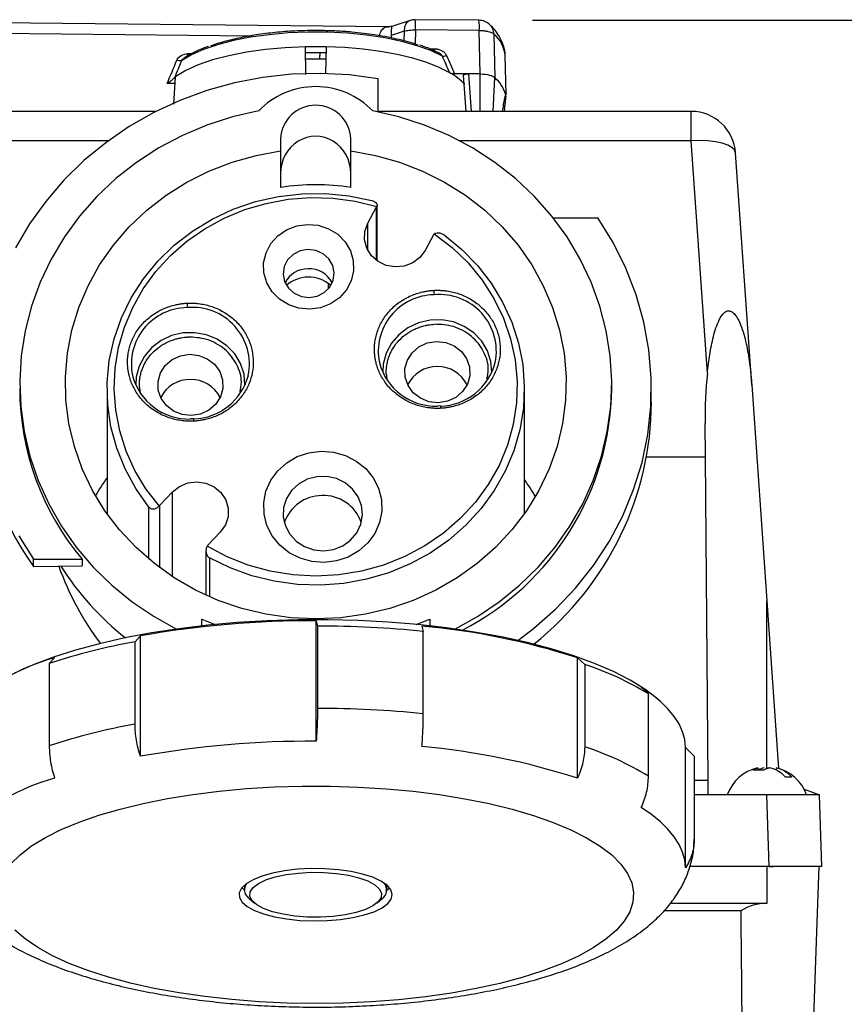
# Model space of a CAD drawing. Header units: inches. Extents: x 1.5 to 64.5, y 1.5 to 49.5.
# Tile 5 of 19: x 14.3 to 18.9, y 13.3 to 18.8. Entities that reach past the tile are written whole.
import ezdxf

# ---------------------------------------------------------------- set-up
doc = ezdxf.new("R2010")
doc.units = ezdxf.units.IN
doc.header["$LTSCALE"] = 6
doc.header["$MEASUREMENT"] = 0
doc.layers.add('DIMENSIONS', color=140, linetype='Continuous', lineweight=25)
doc.styles.add('SLDTEXTSTYLE0', font='TXT', dxfattribs={"width": 0.7})
doc.dimstyles.new('SLDDIMSTYLE0', dxfattribs={"dimtxt": 0.509766, "dimasz": 0.78, "dimexe": 0, "dimexo": 0.0625, "dimgap": 0.127441, "dimtad": 0, "dimtih": 1, "dimtoh": 1, "dimrnd": 1e-09, "dimzin": 12, "dimdsep": 46, "dimtxsty": 'SLDTEXTSTYLE0', "dimsah": 1, "dimcen": 0.09, "dimadec": 0, "dimazin": 3, "dimtfac": 1, "dimtofl": 0, "dimtmove": 0, "dimatfit": 3, "dimfxl": 0, "dimfrac": 2, "dimtolj": 1, "dimtzin": 12, "dimarcsym": 0})

# ---------------------------------------------------------------- blocks, each defined once
blk = doc.blocks.new('_D')
at = {"layer": 'DIMENSIONS'}
for p, q in [((17.1584, 18.8246), (24.0867, 18.8246)), ((23.3367, 18.8246), (23.3367, 15.1505)), ((22.3673, 14.2262), (22.1961, 14.2262)), ((22.1961, 14.2262), (22.1961, 13.416)), ((24.3062, 14.2262), (24.4774, 14.2262)), ((24.4774, 14.2262), (24.4774, 13.416)), ((22.1961, 13.416), (22.3673, 13.416)), ((24.4774, 13.416), (24.3062, 13.416)), ((23.3367, 10.1934), (23.3367, 13.3019)), ((18.5779, 10.1934), (24.0867, 10.1934))]:
    blk.add_line(p, q, dxfattribs=at)
for points in [[(23.3367, 18.8246), (23.2167, 18.0446), (23.4567, 18.0446)], [(23.3367, 10.1934), (23.4567, 10.9734), (23.2167, 10.9734)]]:
    blk.add_solid(points, dxfattribs=at)
at = {"layer": 'DIMENSIONS', "char_height": 0.5, "attachment_point": 1, "style": 'SLDTEXTSTYLE0'}
for s, insert in [('8.63', (22.5793, 14.9848)), ('219.2', (22.3673, 14.0605))]:
    blk.add_mtext(s, dxfattribs=dict(at, insert=insert))

msp = doc.modelspace()

# ---------------------------------------------------------------- linework, layer by layer
for p, q in [((16.3484, 18.7876), (13.7485, 18.8137)), ((16.4718, 18.8238), (16.3695, 18.7908)), ((16.8584, 18.8246), (16.5003, 18.8282)), ((13.7503, 18.7567), (15.5854, 18.7383)), ((16.4377, 18.7628), (16.3654, 18.7395)), ((16.4377, 18.7628), (16.4371, 18.7095)), ((16.502, 18.7711), (16.5011, 18.6905)), ((16.8601, 18.7675), (16.502, 18.7711)), ((16.865, 18.5233), (16.8601, 18.7675)), ((16.9421, 18.7472), (16.9469, 18.5031)), ((16.3654, 18.7395), (16.3653, 18.7262)), ((15.2439, 18.6364), (15.2243, 18.6366)), ((15.887, 18.5208), (15.8841, 18.676)), ((15.8847, 18.6434), (15.9649, 18.6445)), ((15.9649, 18.6445), (15.9993, 18.6432)), ((15.9999, 18.676), (15.997, 18.5239)), ((16.5789, 18.6651), (16.608, 18.6648)), ((15.964, 18.6063), (15.8848, 18.6056)), ((15.9989, 18.6056), (15.964, 18.6063)), ((17.0112, 18.4089), (17.0051, 18.6274)), ((16.7997, 18.524), (16.7219, 18.5247)), ((16.865, 18.5233), (16.7997, 18.524)), ((16.7997, 18.524), (16.8148, 18.313)), ((16.8647, 18.313), (16.865, 18.5233)), ((15.1505, 18.4698), (15.1084, 18.4702)), ((15.1528, 18.506), (15.1431, 18.3531)), ((16.292, 18.3099), (16.292, 18.4957)), ((16.7697, 18.5164), (16.7844, 18.313)), ((16.9386, 18.313), (16.9469, 18.5031)), ((15.0449, 18.313), (13.8347, 18.313)), ((18.0492, 18.313), (16.292, 18.313)), ((17.0018, 18.3271), (16.9995, 18.313)), ((18.0492, 18.1485), (18.0492, 18.313)), ((14.7784, 18.1485), (13.8347, 18.1485)), ((15.7451, 18.1599), (15.7451, 18.0914)), ((16.1388, 18.0914), (16.1388, 18.1599)), ((18.0492, 18.1485), (16.7487, 18.1485)), ((18.1405, 16.8437), (18.0492, 18.1485)), ((15.7451, 18.0914), (15.7451, 17.8865)), ((16.1388, 17.8865), (16.1388, 18.0914)), ((18.3898, 16.7768), (18.2986, 18.0804)), ((16.2346, 17.6848), (16.2822, 17.7732)), ((16.2822, 17.7732), (16.2822, 17.4768)), ((16.2865, 17.4736), (16.2865, 17.7863)), ((17.2756, 17.7148), (17.5258, 17.7148)), ((16.2346, 17.5321), (16.2346, 17.6848)), ((16.6034, 17.6205), (16.5558, 17.5321)), ((16.0116, 17.3466), (16.0121, 17.3184)), ((16.3386, 16.8343), (16.342, 16.8053)), ((14.9527, 16.7623), (14.9561, 16.7333)), ((17.6034, 16.7563), (17.6034, 16.7837)), ((17.8258, 16.679), (17.8258, 16.7563)), ((18.3898, 16.7768), (18.4746, 15.5638)), ((14.771, 16.7529), (14.771, 16.0532)), ((17.113, 16.0532), (17.113, 16.7529)), ((16.6431, 16.6593), (16.6247, 16.6585)), ((15.2572, 16.5873), (15.2388, 16.5865)), ((18.129, 16.3719), (18.1273, 16.5597)), ((18.129, 16.3719), (17.7978, 16.3719)), ((18.1448, 14.5577), (18.129, 16.3719)), ((15.0679, 16.1027), (15.1382, 16.1764)), ((15.1382, 15.7002), (15.1382, 16.1764)), ((15.0062, 15.7983), (15.0062, 16.0914)), ((15.0679, 15.7494), (15.0679, 16.1027)), ((15.4065, 15.9508), (15.3362, 15.877)), ((15.326, 15.8449), (15.326, 15.5965)), ((14.3582, 15.7579), (14.3582, 15.7978)), ((14.3582, 15.7978), (14.6305, 15.7978)), ((14.3582, 15.7579), (14.6305, 15.7606)), ((14.6305, 15.7978), (14.6305, 15.7606)), ((15.3456, 15.8059), (15.3456, 15.5877)), ((18.4746, 15.5638), (18.5404, 14.6231)), ((18.4746, 14.6208), (18.4746, 15.5638)), ((15.302, 15.4617), (15.3774, 15.4317)), ((15.302, 15.4239), (15.302, 15.4617)), ((15.9447, 14.7766), (15.9447, 15.4527)), ((15.9447, 15.4527), (15.9521, 15.4228)), ((16.5065, 15.4317), (16.582, 15.4617)), ((16.582, 15.4617), (16.582, 15.4239)), ((15.9521, 15.4228), (15.9521, 14.9604)), ((16.5383, 15.4227), (16.5457, 15.3928)), ((16.5457, 14.9305), (16.5457, 15.3928)), ((14.9583, 15.3678), (14.9282, 15.3347)), ((14.9282, 14.8724), (14.9282, 15.3347)), ((14.9583, 14.6917), (14.9583, 15.3678)), ((14.4767, 15.2455), (14.4465, 15.2123)), ((14.4465, 15.2123), (14.4465, 14.75)), ((17.4112, 14.568), (17.4112, 15.2441)), ((17.4112, 15.2441), (17.4517, 15.2075)), ((17.4517, 15.2075), (17.4517, 14.7451)), ((17.769, 15.0794), (17.8095, 15.0427)), ((17.8095, 14.5804), (17.8095, 15.0427)), ((17.8747, 15.0013), (17.8653, 15.0094)), ((18.017, 14.742), (18.067, 14.6925)), ((18.017, 14.0659), (18.017, 14.742)), ((18.067, 14.6925), (18.067, 14.2302)), ((18.425, 14.6168), (18.4229, 14.6267)), ((18.5263, 14.6267), (18.5238, 14.6153)), ((18.067, 14.5577), (18.1448, 14.5577)), ((18.1455, 14.4755), (18.1448, 14.5577)), ((18.6833, 14.5066), (18.7689, 14.4755)), ((18.1455, 14.4755), (18.067, 14.4755)), ((18.4741, 14.4755), (18.1455, 14.4755)), ((18.4881, 14.0734), (18.4741, 14.4755)), ((18.7689, 14.4755), (18.4741, 14.4755)), ((18.7829, 14.0734), (18.7689, 14.4755)), ((18.4881, 14.0734), (18.0422, 14.0734)), ((18.4746, 14.0734), (18.4746, 13.866)), ((18.7829, 14.0734), (18.4881, 14.0734)), ((18.4881, 14.0734), (18.5124, 14.0734)), ((18.7607, 13.866), (18.7679, 14.0734)), ((15.542, 13.9658), (15.542, 13.9424)), ((16.342, 13.9424), (16.342, 13.9658)), ((15.5694, 13.8926), (15.5974, 13.8681)), ((16.2866, 13.8681), (16.3145, 13.8926)), ((18.3276, 13.8236), (17.8966, 13.8236)), ((18.4746, 13.866), (17.9332, 13.866)), ((18.7274, 12.9134), (18.7607, 13.866))]:
    msp.add_line(p, q)
at = {"flags": 128}
for points in [[(16.6531, 18.6236), (16.5879, 18.6545), (16.5113, 18.6822), (16.4246, 18.7061), (16.3294, 18.726), (16.2273, 18.7413), (16.1202, 18.7518), (16.01, 18.7575), (15.8985, 18.758), (15.7879, 18.7535), (15.6799, 18.744), (15.5766, 18.7297), (15.4797, 18.7109), (15.391, 18.6878), (15.3121, 18.6609), (15.2442, 18.6306), (15.1887, 18.5976)], [(15.8841, 18.676), (15.7704, 18.6708), (15.6596, 18.6607), (15.5537, 18.6456), (15.4545, 18.6259), (15.3636, 18.602), (15.2827, 18.5742), (15.2131, 18.543), (15.1561, 18.5089)], [(16.6946, 18.53), (16.6352, 18.56), (16.5655, 18.5873), (16.4868, 18.6116), (16.4, 18.6324), (16.3065, 18.6495), (16.2077, 18.6625), (16.105, 18.6714), (15.9999, 18.676)], [(16.292, 18.4957), (16.1312, 18.5176), (15.9689, 18.5264), (15.8065, 18.522), (15.645, 18.5044), (15.4858, 18.4739), (15.33, 18.4306), (15.1787, 18.3748), (15.0331, 18.3069), (14.8943, 18.2276), (14.7633, 18.1372), (14.641, 18.0366), (14.5284, 17.9265), (14.4264, 17.8077), (14.3356, 17.681), (14.2567, 17.5475)], [(15.6219, 18.3157), (15.4749, 18.2819), (15.3317, 18.2358), (15.1935, 18.1775), (15.0616, 18.1077), (14.937, 18.0269), (14.8208, 17.9358), (14.7138, 17.8351), (14.6171, 17.7257), (14.5313, 17.6084), (14.4573, 17.4843), (14.3956, 17.3544), (14.3467, 17.2198), (14.3111, 17.0815), (14.289, 16.9408), (14.2806, 16.7987), (14.2861, 16.6566), (14.3053, 16.5155), (14.338, 16.3766), (14.3841, 16.2411), (14.4432, 16.1101), (14.5147, 15.9846), (14.598, 15.8659), (14.6925, 15.7547), (14.7973, 15.6521), (14.9117, 15.5589), (15.0346, 15.4759), (15.1603, 15.4061)], [(16.7237, 15.4061), (16.8493, 15.4759), (16.9723, 15.5589), (17.0866, 15.6521), (17.1915, 15.7547), (17.286, 15.8659), (17.3693, 15.9846), (17.4408, 16.1101), (17.4998, 16.2411), (17.5459, 16.3766), (17.5787, 16.5155), (17.5979, 16.6566), (17.6033, 16.7987), (17.595, 16.9408), (17.5729, 17.0815), (17.5373, 17.2198), (17.4884, 17.3544), (17.4267, 17.4843), (17.3526, 17.6084), (17.2669, 17.7257), (17.1701, 17.8351), (17.0632, 17.9358), (16.9469, 18.0269), (16.8223, 18.1077), (16.6904, 18.1775), (16.5523, 18.2358), (16.4091, 18.2819), (16.262, 18.3157)], [(18.2986, 18.0804), (18.2928, 18.0965), (18.278, 18.1112), (18.2546, 18.1242), (18.2235, 18.1349), (18.186, 18.1429), (18.1433, 18.148), (18.0972, 18.1499), (18.0492, 18.1485)], [(16.1388, 18.0914), (16.2768, 18.0664), (16.4115, 18.0286), (16.5414, 17.9783), (16.6654, 17.9161), (16.7821, 17.8425), (16.8905, 17.7584), (16.9893, 17.6645), (17.0777, 17.5618), (17.1547, 17.4513), (17.2196, 17.3342), (17.2717, 17.2115), (17.3105, 17.0846), (17.3357, 16.9547), (17.3469, 16.823), (17.344, 16.691), (17.3272, 16.5599), (17.2965, 16.431), (17.2522, 16.3056), (17.1948, 16.1851), (17.125, 16.0705), (17.0432, 15.963), (16.9505, 15.8638), (16.8477, 15.7737), (16.7358, 15.6938), (16.616, 15.6247), (16.4895, 15.5673), (16.3575, 15.522), (16.2213, 15.4893), (16.0824, 15.4695), (15.942, 15.4629), (15.8016, 15.4695), (15.6627, 15.4893), (15.5265, 15.522), (15.3945, 15.5673), (15.2679, 15.6247), (15.1481, 15.6938), (15.0363, 15.7737), (14.9335, 15.8638), (14.8407, 15.963), (14.759, 16.0705), (14.6891, 16.1851), (14.6318, 16.3056), (14.5875, 16.431), (14.5568, 16.5599), (14.5399, 16.691), (14.5371, 16.823), (14.5483, 16.9547), (14.5734, 17.0846), (14.6123, 17.2115), (14.6644, 17.3342), (14.7293, 17.4513), (14.8063, 17.5618), (14.8947, 17.6645), (14.9935, 17.7584), (15.1018, 17.8425), (15.2186, 17.9161), (15.3425, 17.9783), (15.4725, 18.0286), (15.6071, 18.0664), (15.7451, 18.0914)], [(15.0062, 16.0914), (14.9327, 16.1949), (14.8721, 16.3055), (14.8252, 16.4219), (14.7926, 16.5424), (14.7747, 16.6656), (14.7717, 16.79), (14.7836, 16.9139), (14.8103, 17.0357), (14.8515, 17.1539), (14.9067, 17.267), (14.975, 17.3735), (15.0557, 17.4721), (15.1478, 17.5615), (15.25, 17.6406), (15.361, 17.7083), (15.4795, 17.7638), (15.6038, 17.8064), (15.7325, 17.8355), (15.8639, 17.8508), (15.9963, 17.8521), (16.1279, 17.8393), (16.2572, 17.8127)], [(15.0627, 16.0981), (14.9892, 16.194), (14.9274, 16.2969), (14.8782, 16.4057), (14.8421, 16.5189), (14.8197, 16.6352), (14.8111, 16.7531), (14.8165, 16.8712), (14.8358, 16.9879), (14.8688, 17.102), (14.9151, 17.2119), (14.974, 17.3163), (15.045, 17.4139), (15.127, 17.5035), (15.2191, 17.5839), (15.3201, 17.6543), (15.4289, 17.7137), (15.544, 17.7614), (15.664, 17.7968), (15.7874, 17.8194), (15.9128, 17.829), (16.0385, 17.8255), (16.163, 17.8089), (16.2848, 17.7794)], [(17.0759, 15.3426), (17.1641, 15.4091), (17.2877, 15.5175), (17.4006, 15.636), (17.5016, 15.7634), (17.5901, 15.8989), (17.6653, 16.0412), (17.7266, 16.1894), (17.7735, 16.3421), (17.8057, 16.4981), (17.8228, 16.6562), (17.8248, 16.8152), (17.8116, 16.9736), (17.7833, 17.1303), (17.7402, 17.284), (17.6826, 17.4335), (17.6109, 17.5774), (17.5258, 17.7148)], [(15.9089, 17.2026), (15.8481, 17.208), (15.7904, 17.227), (15.7392, 17.2583), (15.6975, 17.3003), (15.6677, 17.3505), (15.6515, 17.4058), (15.6499, 17.4632), (15.663, 17.5193), (15.69, 17.5709), (15.7293, 17.6148), (15.7787, 17.6487), (15.8352, 17.6704), (15.8957, 17.6789), (15.9565, 17.6734), (16.0142, 17.6545), (16.0654, 17.6231), (16.1071, 17.5811), (16.1369, 17.531), (16.1531, 17.4756), (16.1547, 17.4182), (16.1416, 17.3621), (16.1146, 17.3106), (16.0753, 17.2666), (16.0259, 17.2328), (15.9694, 17.211), (15.9089, 17.2026)], [(16.5558, 17.5321), (16.5264, 17.4927), (16.4864, 17.4626), (16.439, 17.4444), (16.388, 17.4394), (16.3376, 17.4482), (16.2919, 17.4699), (16.2546, 17.5029), (16.2286, 17.5444), (16.2161, 17.5911), (16.2182, 17.6392), (16.2346, 17.6848)], [(16.6072, 17.6261), (16.707, 17.5493), (16.7969, 17.4623), (16.8757, 17.3663), (16.9424, 17.2624), (16.996, 17.1521), (17.0358, 17.0368), (17.0615, 16.9179), (17.0725, 16.7971), (17.0689, 16.6759), (17.0505, 16.5558), (17.0178, 16.4385), (16.971, 16.3255), (16.9108, 16.2182), (16.838, 16.1181), (16.7536, 16.0264), (16.6585, 15.9443), (16.5542, 15.8729), (16.4419, 15.8132), (16.323, 15.7659), (16.1992, 15.7316), (16.0721, 15.7108), (15.9432, 15.7038), (15.8144, 15.7106), (15.6872, 15.7311), (15.5633, 15.7651), (15.4444, 15.8122), (15.3319, 15.8717)], [(16.6637, 17.6194), (16.7619, 17.5385), (16.8499, 17.4479), (16.9266, 17.3486), (16.991, 17.2419), (17.0424, 17.1291), (17.0801, 17.0117), (17.1037, 16.891), (17.1129, 16.7686), (17.1075, 16.646), (17.0875, 16.5248), (17.0534, 16.4064), (17.0054, 16.2923), (16.9443, 16.1839), (16.8706, 16.0826), (16.7855, 15.9896), (16.6898, 15.9061), (16.5848, 15.8332), (16.4719, 15.7716), (16.3523, 15.7223), (16.2277, 15.6858), (16.0995, 15.6625), (15.9694, 15.6528), (15.8389, 15.6568), (15.7097, 15.6744), (15.5833, 15.7054), (15.4615, 15.7494), (15.3456, 15.8059)], [(15.906, 17.2683), (15.9502, 17.276), (15.9897, 17.2961), (16.0206, 17.3267), (16.0399, 17.3648), (16.0458, 17.4066), (16.0376, 17.4481), (16.0162, 17.4852), (15.9836, 17.5142), (15.9431, 17.5324), (15.8986, 17.5379), (15.8544, 17.5302), (15.8149, 17.5101), (15.784, 17.4795), (15.7647, 17.4414), (15.7588, 17.3996), (15.767, 17.3581), (15.7884, 17.321), (15.821, 17.292), (15.8615, 17.2738), (15.906, 17.2683)], [(16.931, 16.848), (16.9257, 16.9095), (16.9063, 16.969), (16.8737, 17.0232), (16.8295, 17.0696), (16.7758, 17.106), (16.7149, 17.1307), (16.6498, 17.1425), (16.5836, 17.1408), (16.5193, 17.1259), (16.4599, 17.0983), (16.4082, 17.0593), (16.3666, 17.0108), (16.3371, 16.955), (16.3211, 16.8946), (16.3183, 16.848)], [(15.5451, 16.776), (15.5398, 16.8374), (15.5204, 16.897), (15.4878, 16.9512), (15.4436, 16.9976), (15.3898, 17.034), (15.329, 17.0586), (15.2639, 17.0704), (15.1977, 17.0688), (15.1334, 17.0538), (15.074, 17.0262), (15.0223, 16.9872), (14.9807, 16.9388), (14.9512, 16.883), (14.9351, 16.8226), (14.9324, 16.776)], [(16.6295, 16.6773), (16.5777, 16.683), (16.5298, 16.7021), (16.4895, 16.7332), (16.4603, 16.7737), (16.4443, 16.8203), (16.4429, 16.8692), (16.4563, 16.9165), (16.4833, 16.9583), (16.5217, 16.9914), (16.5685, 17.0128), (16.6199, 17.0211), (16.6716, 17.0154), (16.7196, 16.9962), (16.7598, 16.9651), (16.7891, 16.9247), (16.8051, 16.8781), (16.8064, 16.8291), (16.7931, 16.7818), (16.7661, 16.74), (16.7276, 16.707), (16.6808, 16.6855), (16.6295, 16.6773)], [(15.2435, 16.6052), (15.1918, 16.6109), (15.1439, 16.6301), (15.1036, 16.6612), (15.0743, 16.7016), (15.0584, 16.7482), (15.057, 16.7971), (15.0704, 16.8445), (15.0974, 16.8863), (15.1358, 16.9193), (15.1826, 16.9408), (15.234, 16.949), (15.2857, 16.9433), (15.3336, 16.9242), (15.3739, 16.8931), (15.4032, 16.8526), (15.4192, 16.806), (15.4205, 16.7571), (15.4071, 16.7098), (15.3801, 16.6679), (15.3417, 16.6349), (15.2949, 16.6134), (15.2435, 16.6052)], [(15.9904, 15.7801), (15.9211, 15.7852), (15.8544, 15.8038), (15.7933, 15.835), (15.7405, 15.8774), (15.6982, 15.9292), (15.6682, 15.9882), (15.652, 16.0517), (15.6502, 16.117), (15.6629, 16.1812), (15.6895, 16.2415), (15.7288, 16.2954), (15.7793, 16.3403), (15.8385, 16.3745), (15.9041, 16.3963), (15.973, 16.4048), (16.0423, 16.3997), (16.1089, 16.3811), (16.17, 16.3499), (16.2229, 16.3075), (16.2652, 16.2557), (16.2951, 16.1967), (16.3113, 16.1332), (16.3131, 16.0679), (16.3005, 16.0037), (16.2739, 15.9433), (16.2345, 15.8895), (16.1841, 15.8446), (16.1248, 15.8104), (16.0593, 15.7886), (15.9904, 15.7801)], [(15.9875, 15.8458), (16.0426, 15.8537), (16.0939, 15.8743), (16.1382, 15.9062), (16.1726, 15.9474), (16.195, 15.9954), (16.204, 16.0471), (16.1991, 16.0993), (16.1804, 16.1488), (16.1493, 16.1923), (16.1077, 16.2271), (16.0581, 16.2512), (16.0038, 16.2629), (15.948, 16.2615), (15.8944, 16.2471), (15.8462, 16.2207), (15.8066, 16.1838), (15.7779, 16.1389), (15.7621, 16.0886), (15.76, 16.0362), (15.7719, 15.985), (15.797, 15.9382), (15.8336, 15.8987), (15.8796, 15.869), (15.932, 15.851), (15.9875, 15.8458)], [(15.1382, 16.1764), (15.1775, 16.2074), (15.2244, 16.2267), (15.2752, 16.2328), (15.3258, 16.2251), (15.3721, 16.2044), (15.4103, 16.1723), (15.4373, 16.1314), (15.4509, 16.085), (15.4501, 16.0369), (15.4348, 15.9909), (15.4065, 15.9508)], [(14.2761, 15.9297), (14.3582, 15.7978)], [(17.7896, 15.0678), (17.7072, 15.1189), (17.6126, 15.1675), (17.5067, 15.2133), (17.3901, 15.2559), (17.2636, 15.2951), (17.128, 15.3305), (16.9844, 15.3621), (16.8336, 15.3894), (16.6767, 15.4124), (16.5149, 15.4309), (16.3491, 15.4448), (16.1805, 15.4539), (16.0103, 15.4583), (15.8396, 15.4578), (15.6697, 15.4525), (15.5016, 15.4424), (15.3365, 15.4276), (15.1755, 15.4082), (15.0198, 15.3843), (14.8704, 15.3561), (14.7282, 15.3238), (14.5944, 15.2875), (14.4698, 15.2476), (14.3553, 15.2044), (14.2516, 15.158)], [(18.017, 14.742), (18.0132, 14.7859), (18.0014, 14.8297), (17.9818, 14.8731), (17.9544, 14.916), (17.9192, 14.9583), (17.8765, 14.9997), (17.8263, 15.0401), (17.769, 15.0794)], [(17.8653, 15.0094), (17.8595, 15.0145), (17.7896, 15.0678)], [(14.2311, 14.0883), (14.2828, 14.1393), (14.3475, 14.1886), (14.4247, 14.2357), (14.5137, 14.2803), (14.6139, 14.3221), (14.7245, 14.3606), (14.8447, 14.3957), (14.9734, 14.427), (15.1097, 14.4542), (15.2525, 14.4773), (15.4007, 14.4959), (15.5532, 14.51), (15.7087, 14.5194), (15.866, 14.5241), (16.0239, 14.524), (16.1812, 14.5192), (16.3366, 14.5096), (16.4889, 14.4953), (16.6369, 14.4765), (16.7795, 14.4533), (16.9155, 14.4259), (17.044, 14.3944), (17.1637, 14.3592), (17.274, 14.3206), (17.3738, 14.2787), (17.4624, 14.234), (17.5391, 14.1868)], [(18.017, 14.0659), (18.0132, 14.1099), (18.0014, 14.1536), (17.9818, 14.197), (17.9544, 14.2399), (17.9192, 14.2822), (17.8765, 14.3236), (17.8263, 14.364), (17.769, 14.4033)], [(17.5391, 14.1868), (17.6033, 14.1375), (17.6545, 14.0864), (17.6923, 14.0339), (17.7164, 13.9806), (17.7266, 13.9267), (17.7229, 13.8727), (17.7052, 13.819), (17.6737, 13.7661), (17.6286, 13.7143), (17.5704, 13.6641), (17.4994, 13.6159), (17.4162, 13.5699), (17.3215, 13.5267), (17.216, 13.4865), (17.1005, 13.4497), (16.976, 13.4165), (16.8433, 13.3872), (16.7036, 13.362), (16.558, 13.3412), (16.4075, 13.3248), (16.2534, 13.313), (16.0968, 13.306), (15.939, 13.3037), (15.7813, 13.3061), (15.6248, 13.3134), (15.4708, 13.3253), (15.3205, 13.3419), (15.175, 13.3629), (15.0356, 13.3882), (14.9032, 13.4177), (14.779, 13.451), (14.6639, 13.488), (14.5587, 13.5283), (14.4644, 13.5716), (14.3817, 13.6176), (14.3112, 13.6659), (14.2534, 13.7162)], [(15.5572, 13.8485), (15.5977, 13.826), (15.6493, 13.8064), (15.7102, 13.7903), (15.7786, 13.7781), (15.8522, 13.7703), (15.9288, 13.7672), (16.0057, 13.7687), (16.0806, 13.7749), (16.1511, 13.7857), (16.2148, 13.8005), (16.2698, 13.819), (16.3142, 13.8405), (16.3467, 13.8644), (16.3661, 13.8899), (16.3719, 13.9162), (16.3639, 13.9425), (16.3424, 13.9678), (16.308, 13.9914), (16.2618, 14.0125), (16.2053, 14.0304), (16.1404, 14.0446), (16.0691, 14.0547), (15.9937, 14.0602), (15.9166, 14.061), (15.8404, 14.0571), (15.7674, 14.0486), (15.7, 14.0357), (15.6405, 14.019), (15.5906, 13.9989), (15.552, 13.9761), (15.5259, 13.9513), (15.5132, 13.9253), (15.5143, 13.8989), (15.5291, 13.873), (15.5572, 13.8485)], [(15.6109, 13.8576), (15.5851, 13.8808), (15.5729, 13.9053), (15.5749, 13.9301), (15.5911, 13.9543), (15.6207, 13.9769), (15.6626, 13.9971), (15.7153, 14.0142), (15.7767, 14.0274), (15.8445, 14.0362), (15.916, 14.0404), (15.9885, 14.0397), (16.0592, 14.0342), (16.1254, 14.0241), (16.1846, 14.0097), (16.2344, 13.9917), (16.273, 13.9707), (16.2989, 13.9475), (16.3111, 13.923), (16.309, 13.8982), (16.2929, 13.8741), (16.2633, 13.8514), (16.2213, 13.8312), (16.1686, 13.8141), (16.1072, 13.8009), (16.0395, 13.7921), (15.968, 13.7879), (15.8955, 13.7886), (15.8247, 13.7941), (15.7585, 13.8043), (15.6994, 13.8186), (15.6495, 13.8366), (15.6109, 13.8576)], [(15.5281, 13.9541), (15.5291, 13.9529), (15.542, 13.94)], [(15.5694, 13.8926), (15.5687, 13.8932), (15.5483, 13.9182), (15.542, 13.9441), (15.5502, 13.97), (15.5574, 13.9799)], [(16.3419, 13.94), (16.3467, 13.9443), (16.3558, 13.9541)]]:
    msp.add_lwpolyline(points, dxfattribs=at)
for centre, radius, start, end in [((16.4994, 18.7382), 0.09, 89.4251, 107.8482), ((16.0459, 18.7858), 0.4564, 358.1598, 5.3265), ((16.8575, 18.7346), 0.09, 46.5916, 89.4251), ((16.5553, 18.7868), 0.3054, 356.3838, 7.1025), ((16.8323, 18.6131), 0.1733, 4.7264, 50.6871), ((15.942, 16.1212), 2.5554, 88.7013, 91.2987), ((16.5305, 18.2312), 0.341, 43.1914, 61.2207), ((16.8182, 18.3529), 0.1978, 15.6989, 49.4184), ((15.942, 18.009), 0.4433, 43.7791, 136.2209), ((15.942, 18.1506), 0.1971, 2.7157, 177.2843), ((18.0492, 18.063), 0.25, 4, 90), ((16.2502, 17.7904), 0.0363, 331.6825, 342.3461), ((16.6362, 17.6028), 0.0373, 141.2086, 151.6782), ((15.8998, 17.2833), 0.1464, 90.5251, 152.4939), ((15.9043, 17.2828), 0.1471, 27.6228, 92.2689), ((15.9012, 17.2007), 0.1822, 91.095, 132.4036), ((15.9031, 17.2001), 0.1829, 47.6591, 91.7034), ((16.6103, 16.9662), 0.3171, 90.728, 191.494), ((16.6366, 16.9654), 0.3193, 348.7156, 95.4512), ((15.2244, 16.8941), 0.3171, 90.728, 191.494), ((15.2507, 16.8933), 0.3193, 348.7156, 95.4512), ((16.6165, 16.9851), 0.3274, 194.5293, 271.4929), ((16.6247, 16.6934), 0.1872, 27.0024, 152.9976), ((16.6325, 16.9861), 0.328, 271.8376, 345.3007), ((15.2305, 16.9131), 0.3274, 194.5293, 271.4929), ((15.2466, 16.9141), 0.328, 271.8376, 345.3007), ((15.7811, 16.7611), 1.5006, 180.1818, 219.9348), ((15.2388, 16.6213), 0.1872, 27.0024, 152.9976), ((16.0548, 16.7764), 1.5488, 297.2958, 359.256), ((15.9775, 15.9318), 0.2239, 90.435, 161.0615), ((15.9863, 15.9328), 0.2232, 18.7393, 92.6999), ((15.0396, 16.1297), 0.0391, 306.2208, 316.3621), ((15.3636, 15.8509), 0.0379, 136.362, 146.7287), ((15.8598, 16.6108), 1.5948, 212.265, 231.8323), ((15.9212, 9.9472), 5.5055, 89.7557, 100.0733), ((15.9467, 9.4154), 6.0074, 84.27748, 89.94832), ((16.1767, 11.4328), 4.0063, 72.0528, 84.8212), ((15.5493, 11.8817), 3.5085, 100.1971, 108.319), ((14.8098, 14.0568), 1.2345, 105.6585, 133.8587), ((16.9045, 13.5478), 1.7475, 58.8105, 71.7535), ((15.9467, 8.9531), 6.0074, 84.27748, 89.94832), ((15.5493, 11.4193), 3.5085, 100.1971, 108.319), ((15.9212, 9.2711), 5.5055, 89.7557, 100.0733), ((16.1767, 10.7567), 4.0063, 72.0528, 84.8212), ((16.9045, 13.0855), 1.7475, 58.8105, 71.7535), ((18.4746, 14.3965), 0.236, 102.9187, 160.4429), ((18.4944, 14.4698), 0.161, 102.8859, 115.3864), ((18.4494, 14.4558), 0.1759, 42.4444, 76.4044), ((18.485, 14.4558), 0.1759, 42.4444, 76.4044), ((18.4746, 14.3965), 0.236, 19.5571, 77.1561), ((14.8098, 13.3807), 1.2345, 105.6585, 133.8587), ((16.2799, 13.9419), 0.0603, 305.1243, 39.1552), ((18.4746, 13.5899), 0.2762, 90.0011, 122.1658)]:
    msp.add_arc(centre, radius, start, end)
for centre, major_axis, ratio, start_param, end_param in [((15.942, 17.9641), (0, -0.2095), 0.939693, 1.570796, 4.712389), ((15.942, 16.4055), (0, 1.4957), 0.939693, 6.142667, 6.423703), ((18.4746, 16.5826), (0, 0.9547), 0.363866, 1.293788, 1.594775), ((15.942, 16.6977), (1.8815, 0.1039), 0.905477, 3.091651, 3.663802), ((15.942, 16.679), (1.8839, 0), 0.948977, 5.420395, 6.283185), ((15.942, 15.5277), (1.4049, -0.0459), 0.930446, 2.585971, 2.676181), ((15.942, 15.5277), (1.4049, -0.0459), 0.930446, 0.530896, 0.616418), ((15.942, 16.3497), (0, -1.6447), 0.939693, 5.079583, 5.385039)]:
    msp.add_ellipse(centre, major_axis=major_axis, ratio=ratio, start_param=start_param, end_param=end_param)
for points, knots in [([(16.4721, 18.8228), (16.4665, 18.8205), (16.4541, 18.8155), (16.441, 18.7939), (16.4388, 18.7731), (16.4377, 18.7628)], [0, 0, 0, 0, 0.284409, 0.642204, 1, 1, 1, 1]), ([(17.0049, 18.6279), (17.0049, 18.6283), (17.0066, 18.6455), (16.998, 18.6795), (16.9794, 18.7266), (16.9517, 18.7673), (16.9282, 18.7909), (16.9175, 18.8017)], [0, 0, 0, 0, 0.007202, 0.260984, 0.513848, 0.777731, 1, 1, 1, 1]), ([(16.9421, 18.7472), (16.9407, 18.7574), (16.9387, 18.7726), (16.929, 18.7898), (16.9224, 18.7964), (16.9191, 18.7997)], [0, 0, 0, 0, 0.51074, 0.757105, 1, 1, 1, 1]), ([(15.9657, 18.7672), (15.9281, 18.767), (15.8527, 18.7668), (15.7413, 18.7595), (15.6339, 18.7475), (15.5321, 18.7304), (15.4395, 18.7083), (15.3791, 18.6911), (15.3535, 18.6805), (15.3518, 18.6798)], [0, 0, 0, 0, 0.164775, 0.32955, 0.494324, 0.659099, 0.823873, 0.988646, 1, 1, 1, 1]), ([(16.5178, 18.6847), (16.5094, 18.6877), (16.4848, 18.6965), (16.4392, 18.7093), (16.3801, 18.7238), (16.3235, 18.735), (16.2666, 18.7443), (16.2101, 18.752), (16.1393, 18.7594), (16.057, 18.7652), (15.9969, 18.7665), (15.9657, 18.7672)], [0, 0, 0, 0, 0.059289, 0.172814, 0.286273, 0.412265, 0.489332, 0.59306, 0.707558, 0.848505, 1, 1, 1, 1]), ([(16.3011, 18.7311), (16.3014, 18.7362), (16.3022, 18.7465), (16.3065, 18.76), (16.3133, 18.7718), (16.3261, 18.7835), (16.3385, 18.7896), (16.3479, 18.7874), (16.3484, 18.7873)], [0, 0, 0, 0, 0.138788, 0.283002, 0.440785, 0.614724, 0.979036, 1, 1, 1, 1]), ([(16.3698, 18.7909), (16.366, 18.7898), (16.3587, 18.7876), (16.3524, 18.7876), (16.3493, 18.7876)], [0, 0, 0, 0, 0.509033, 1, 1, 1, 1]), ([(16.3696, 18.7903), (16.3694, 18.7904), (16.3688, 18.7909), (16.3678, 18.7868), (16.3667, 18.7787), (16.366, 18.7677), (16.3655, 18.7547), (16.3655, 18.7444), (16.3654, 18.7395)], [0, 0, 0, 0, 0.074815, 0.312413, 0.508604, 0.683483, 0.846095, 1, 1, 1, 1]), ([(16.4377, 18.7628), (16.4462, 18.7656), (16.4564, 18.7679), (16.4784, 18.7707), (16.4902, 18.7714), (16.502, 18.7711)], [0, 0, 0, 0, 0.5, 0.5, 1, 1, 1, 1]), ([(16.8601, 18.7675), (16.8622, 18.7675), (16.8662, 18.7675), (16.8719, 18.7674), (16.8774, 18.7671), (16.8824, 18.7667), (16.8871, 18.7662), (16.8915, 18.7657), (16.8954, 18.7651), (16.899, 18.7645), (16.9023, 18.7639), (16.9053, 18.7633), (16.9079, 18.7627), (16.9144, 18.7612), (16.9234, 18.7584), (16.9326, 18.7543), (16.9385, 18.7505), (16.9411, 18.7482), (16.9421, 18.7472)], [0, 0, 0, 0, 0.056972, 0.111166, 0.162581, 0.211218, 0.257076, 0.300154, 0.340454, 0.377975, 0.412716, 0.444678, 0.473861, 0.500264, 0.667204, 0.806166, 0.917108, 1, 1, 1, 1]), ([(15.3387, 18.6783), (15.3232, 18.6726), (15.2839, 18.6581), (15.2383, 18.6353), (15.2114, 18.6175), (15.2012, 18.6107)], [0, 0, 0, 0, 0.287379, 0.727711, 1, 1, 1, 1]), ([(15.2244, 18.6256), (15.2244, 18.626), (15.2243, 18.6285), (15.2243, 18.6329), (15.2243, 18.6366)], [0, 0, 0, 0, 0.168265, 1, 1, 1, 1]), ([(15.9649, 18.6445), (15.9648, 18.6433), (15.9647, 18.6414), (15.9645, 18.6361), (15.9644, 18.6328), (15.9642, 18.6254), (15.9641, 18.6213), (15.964, 18.6134), (15.964, 18.6096), (15.964, 18.6063)], [0, 0, 0, 0, 0.25, 0.25, 0.5, 0.5, 0.75, 0.75, 1, 1, 1, 1]), ([(16.6351, 18.6394), (16.6297, 18.6423), (16.6051, 18.6553), (16.57, 18.6709), (16.536, 18.6819), (16.5273, 18.6847)], [0, 0, 0, 0, 0.170334, 0.788966, 1, 1, 1, 1]), ([(16.608, 18.6648), (16.6098, 18.6647), (16.6133, 18.6646), (16.6185, 18.6642), (16.6236, 18.6634), (16.6304, 18.662), (16.6387, 18.6596), (16.6482, 18.6555), (16.657, 18.6502), (16.664, 18.6443), (16.6693, 18.6385), (16.6732, 18.6331), (16.6752, 18.6293), (16.6761, 18.6273)], [0, 0, 0, 0, 0.063241, 0.125841, 0.188011, 0.249965, 0.376197, 0.49964, 0.626047, 0.750405, 0.83595, 0.918724, 1, 1, 1, 1]), ([(16.608, 18.6648), (16.6081, 18.6612), (16.6081, 18.6562), (16.6082, 18.6533), (16.6082, 18.6525)], [0, 0, 0, 0, 0.72102, 1, 1, 1, 1]), ([(16.6531, 18.6236), (16.6522, 18.6251), (16.6502, 18.6283), (16.6444, 18.634), (16.6392, 18.6384), (16.6352, 18.6397), (16.6351, 18.6397)], [0, 0, 0, 0, 0.218123, 0.461928, 0.9963, 1, 1, 1, 1]), ([(15.1887, 18.5976), (15.1822, 18.5819), (15.169, 18.5502), (15.1559, 18.5184), (15.1492, 18.5024)], [0, 0, 0, 0, 0.494242, 1, 1, 1, 1]), ([(15.1887, 18.5976), (15.1861, 18.5963), (15.1781, 18.5958), (15.1672, 18.5988), (15.1625, 18.6005)], [0, 0, 0, 0, 0.571429, 1, 1, 1, 1]), ([(15.1887, 18.5976), (15.1904, 18.6005), (15.1935, 18.6058), (15.1987, 18.6093), (15.2011, 18.6109)], [0, 0, 0, 0, 0.541801, 1, 1, 1, 1]), ([(16.6946, 18.53), (16.6876, 18.5458), (16.6739, 18.577), (16.66, 18.6082), (16.6531, 18.6236)], [0, 0, 0, 0, 0.506235, 1, 1, 1, 1]), ([(16.6761, 18.6273), (16.6837, 18.6105), (16.699, 18.5763), (16.7142, 18.5421), (16.7219, 18.5247)], [0, 0, 0, 0, 0.492592, 1, 1, 1, 1]), ([(16.6946, 18.53), (16.6952, 18.5297), (16.6962, 18.5292), (16.6983, 18.5283), (16.7006, 18.5276), (16.7033, 18.5268), (16.7066, 18.5261), (16.7107, 18.5255), (16.7159, 18.5249), (16.7198, 18.5248), (16.7219, 18.5247)], [0, 0, 0, 0, 0.090836, 0.186104, 0.286037, 0.39078, 0.5004, 0.641813, 0.808277, 1, 1, 1, 1]), ([(16.7699, 18.5163), (16.7701, 18.5165), (16.7706, 18.5176), (16.7736, 18.5194), (16.7784, 18.5214), (16.7848, 18.5229), (16.792, 18.5238), (16.7971, 18.5239), (16.7997, 18.524)], [0, 0, 0, 0, 0.055959, 0.245388, 0.432391, 0.622499, 0.812253, 1, 1, 1, 1]), ([(16.8688, 18.5232), (16.886, 18.5228), (16.9028, 18.5207), (16.9303, 18.5136), (16.9409, 18.5087), (16.9469, 18.5031)], [0, 0, 0, 0, 0.5, 0.5, 1, 1, 1, 1]), ([(15.1084, 18.4702), (15.1101, 18.4713), (15.1132, 18.4733), (15.1175, 18.4762), (15.1212, 18.4787), (15.1234, 18.4803), (15.1244, 18.481)], [0, 0, 0, 0, 0.312211, 0.582921, 0.812173, 1, 1, 1, 1]), ([(15.1244, 18.4811), (15.1291, 18.4844), (15.1336, 18.4879), (15.1421, 18.4951), (15.1462, 18.4989), (15.1492, 18.5024)], [0, 0, 0, 0, 0.5, 0.5, 1, 1, 1, 1]), ([(17.0086, 18.4064), (17.0097, 18.4108), (17.0111, 18.4166), (17.0109, 18.4103), (17.0108, 18.4089)], [0, 0, 0, 0, 0.767182, 1, 1, 1, 1]), ([(16.9927, 18.313), (16.9928, 18.3154), (16.9941, 18.3338), (16.998, 18.3608), (17.0037, 18.391), (17.007, 18.4013), (17.0086, 18.4064)], [0, 0, 0, 0, 0.050327, 0.38247, 0.694128, 1, 1, 1, 1]), ([(17.0018, 18.3271), (17.0021, 18.3295), (17.0027, 18.3342), (17.0036, 18.3411), (17.0044, 18.3477), (17.0052, 18.3541), (17.006, 18.3602), (17.0067, 18.366), (17.0075, 18.3728), (17.0084, 18.3804), (17.0093, 18.3881), (17.0101, 18.395), (17.0104, 18.3987), (17.0106, 18.4005)], [0, 0, 0, 0, 0.072572, 0.144788, 0.216783, 0.288692, 0.360652, 0.432799, 0.505268, 0.629356, 0.752712, 0.876028, 1, 1, 1, 1]), ([(16.2572, 17.8127), (16.2635, 17.811), (16.2691, 17.8085), (16.2778, 17.8028), (16.2809, 17.7996), (16.2851, 17.7935), (16.2862, 17.7905), (16.2867, 17.7846), (16.2861, 17.7819), (16.2848, 17.7794)], [0, 0, 0, 0, 0.25, 0.25, 0.5, 0.5, 0.75, 0.75, 1, 1, 1, 1]), ([(16.6072, 17.6261), (16.6099, 17.628), (16.6132, 17.6294), (16.621, 17.6312), (16.6255, 17.6316), (16.6355, 17.6311), (16.641, 17.6301), (16.6527, 17.6261), (16.6586, 17.6232), (16.6637, 17.6194)], [0, 0, 0, 0, 0.25, 0.25, 0.5, 0.5, 0.75, 0.75, 1, 1, 1, 1]), ([(16.2722, 16.9588), (16.2721, 16.9621), (16.2717, 16.9689), (16.2716, 16.979), (16.2719, 16.9891), (16.2724, 16.9992), (16.2733, 17.0093), (16.2754, 17.0266), (16.28, 17.0511), (16.2894, 17.0825), (16.3022, 17.1134), (16.3241, 17.1536), (16.3598, 17.1999), (16.4048, 17.2383), (16.4449, 17.2632), (16.4761, 17.2786), (16.5084, 17.2908), (16.5372, 17.2988), (16.5624, 17.3038), (16.5837, 17.3068), (16.598, 17.3078), (16.6052, 17.3083)], [0, 0, 0, 0, 0.019448, 0.038864, 0.058266, 0.077671, 0.097099, 0.116567, 0.178295, 0.240094, 0.304395, 0.368769, 0.500007, 0.631244, 0.695544, 0.75992, 0.821644, 0.883447, 0.922304, 0.961107, 1, 1, 1, 1]), ([(16.6052, 17.3083), (16.6088, 17.3084), (16.6161, 17.3088), (16.6271, 17.3088), (16.638, 17.3086), (16.6489, 17.3081), (16.6598, 17.3072), (16.6783, 17.3052), (16.7043, 17.3008), (16.7375, 17.2919), (16.7701, 17.28), (16.8019, 17.2646), (16.8322, 17.2461), (16.87, 17.2175), (16.9107, 17.1754), (16.9467, 17.118), (16.9694, 17.057), (16.9791, 16.9955), (16.9766, 16.9328), (16.9613, 16.8701), (16.9319, 16.8091), (16.8893, 16.7541), (16.8445, 16.7158), (16.8046, 16.691), (16.7734, 16.6756), (16.741, 16.6633), (16.712, 16.6553), (16.6867, 16.6503), (16.6655, 16.6473), (16.6513, 16.6464), (16.6442, 16.6459)], [0, 0, 0, 0, 0.009913, 0.0197941, 0.0296529, 0.0394988, 0.0493415, 0.0591904, 0.0899879, 0.1207891, 0.1525673, 0.1845335, 0.2174821, 0.250281, 0.3156109, 0.3802563, 0.4410952, 0.5005861, 0.5584997, 0.6208644, 0.6848909, 0.7502262, 0.8155382, 0.8475737, 0.8796173, 0.9107438, 0.9420524, 0.9614309, 0.9807228, 1, 1, 1, 1]), ([(16.6052, 17.3083), (16.6053, 17.3061), (16.6054, 17.3037), (16.6057, 17.2987), (16.6058, 17.2961), (16.606, 17.2913), (16.6061, 17.2891), (16.6062, 17.2856), (16.6063, 17.2842), (16.6063, 17.2833)], [0, 0, 0, 0, 0.25, 0.25, 0.5, 0.5, 0.75, 0.75, 1, 1, 1, 1]), ([(14.8863, 16.8867), (14.8861, 16.8901), (14.8858, 16.8968), (14.8857, 16.9069), (14.8859, 16.917), (14.8865, 16.9271), (14.8874, 16.9372), (14.8895, 16.9546), (14.8941, 16.9791), (14.9035, 17.0105), (14.9163, 17.0414), (14.9382, 17.0816), (14.9739, 17.1279), (15.0189, 17.1663), (15.059, 17.1912), (15.0902, 17.2065), (15.1224, 17.2188), (15.1513, 17.2268), (15.1765, 17.2317), (15.1978, 17.2348), (15.2121, 17.2357), (15.2193, 17.2362)], [0, 0, 0, 0, 0.0194483, 0.0388642, 0.0582659, 0.0776715, 0.097099, 0.1165666, 0.1782949, 0.2400935, 0.3043948, 0.368769, 0.5000066, 0.6312442, 0.6955438, 0.7599197, 0.8216445, 0.8834466, 0.9223044, 0.9611071, 1, 1, 1, 1]), ([(15.2193, 17.2362), (15.2229, 17.2364), (15.2302, 17.2367), (15.2412, 17.2368), (15.2521, 17.2366), (15.263, 17.236), (15.2739, 17.2352), (15.2924, 17.2331), (15.3184, 17.2287), (15.3516, 17.2199), (15.3842, 17.2079), (15.416, 17.1925), (15.4463, 17.1741), (15.484, 17.1455), (15.5248, 17.1034), (15.5608, 17.0459), (15.5835, 16.985), (15.5932, 16.9234), (15.5907, 16.8608), (15.5754, 16.798), (15.546, 16.737), (15.5034, 16.682), (15.4586, 16.6438), (15.4187, 16.619), (15.3875, 16.6036), (15.3551, 16.5913), (15.326, 16.5833), (15.3007, 16.5783), (15.2796, 16.5753), (15.2654, 16.5743), (15.2583, 16.5738)], [0, 0, 0, 0, 0.009913, 0.019794, 0.029653, 0.039499, 0.049341, 0.05919, 0.089988, 0.120789, 0.152567, 0.184533, 0.217482, 0.250281, 0.315611, 0.380256, 0.441095, 0.500586, 0.5585, 0.620864, 0.684891, 0.750226, 0.815538, 0.847574, 0.879617, 0.910744, 0.942052, 0.961431, 0.980723, 1, 1, 1, 1]), ([(15.2193, 17.2362), (15.2194, 17.2341), (15.2195, 17.2317), (15.2198, 17.2267), (15.2199, 17.2241), (15.2201, 17.2193), (15.2202, 17.2171), (15.2203, 17.2135), (15.2204, 17.2122), (15.2204, 17.2112)], [0, 0, 0, 0, 0.25, 0.25, 0.5, 0.5, 0.75, 0.75, 1, 1, 1, 1]), ([(18.1405, 16.8437), (18.1441, 16.8784), (18.1484, 16.9129), (18.1594, 16.9812), (18.1659, 17.0151), (18.1785, 17.0649), (18.1832, 17.0813), (18.1939, 17.1132), (18.1999, 17.1287), (18.2108, 17.1508), (18.2148, 17.158), (18.2237, 17.1713), (18.2287, 17.1775), (18.2372, 17.1852), (18.2402, 17.1875), (18.2467, 17.1912), (18.2502, 17.1926), (18.2574, 17.1941), (18.2611, 17.1942), (18.2686, 17.1929), (18.2723, 17.1916), (18.2829, 17.1858), (18.2892, 17.1798), (18.3004, 17.1664), (18.3053, 17.1588), (18.3186, 17.1353), (18.3256, 17.1185), (18.3381, 17.0842), (18.3435, 17.0665), (18.353, 17.031), (18.3572, 17.0131), (18.3684, 16.9592), (18.3743, 16.923), (18.3837, 16.8502), (18.3872, 16.8136), (18.3898, 16.7768)], [0, 0, 0, 0, 0.125, 0.125, 0.25, 0.25, 0.3125, 0.3125, 0.375, 0.375, 0.40625, 0.40625, 0.4375, 0.4375, 0.453125, 0.453125, 0.46875, 0.46875, 0.484375, 0.484375, 0.5, 0.5, 0.53125, 0.53125, 0.5625, 0.5625, 0.625, 0.625, 0.6875, 0.6875, 0.75, 0.75, 0.875, 0.875, 1, 1, 1, 1]), ([(16.3386, 16.8343), (16.3384, 16.8376), (16.3381, 16.8443), (16.3381, 16.8543), (16.3385, 16.8643), (16.3393, 16.8742), (16.3411, 16.8895), (16.3451, 16.9098), (16.3527, 16.9351), (16.363, 16.9599), (16.3807, 16.9924), (16.4095, 17.0298), (16.4459, 17.061), (16.4784, 17.0812), (16.5037, 17.0937), (16.5296, 17.1036), (16.5529, 17.1101), (16.5734, 17.1142), (16.5911, 17.1168), (16.6029, 17.1176), (16.6088, 17.118)], [0, 0, 0, 0, 0.023743, 0.047402, 0.071008, 0.094595, 0.118195, 0.179683, 0.241185, 0.304637, 0.368472, 0.49958, 0.630051, 0.694489, 0.759324, 0.820271, 0.880995, 0.920823, 0.96044, 1, 1, 1, 1]), ([(16.9031, 16.8105), (16.9068, 16.8285), (16.9173, 16.8798), (16.8942, 16.95), (16.8566, 17.0105), (16.8169, 17.0514), (16.7693, 17.0836), (16.7008, 17.1136), (16.6451, 17.1163), (16.6088, 17.118)], [0, 0, 0, 0, 0.114614, 0.327454, 0.441258, 0.557355, 0.673478, 0.787234, 1, 1, 1, 1]), ([(14.9527, 16.7623), (14.9525, 16.7656), (14.9522, 16.7723), (14.9522, 16.7823), (14.9526, 16.7923), (14.9534, 16.8022), (14.9552, 16.8174), (14.9591, 16.8378), (14.9667, 16.8631), (14.9771, 16.8879), (14.9948, 16.9203), (15.0236, 16.9578), (15.06, 16.9889), (15.0925, 17.0092), (15.1178, 17.0217), (15.1437, 17.0316), (15.167, 17.0381), (15.1875, 17.0422), (15.2052, 17.0447), (15.217, 17.0456), (15.2229, 17.046)], [0, 0, 0, 0, 0.0237435, 0.047402, 0.0710082, 0.0945947, 0.1181946, 0.1796826, 0.2411852, 0.3046366, 0.3684722, 0.4995802, 0.6300509, 0.6944889, 0.7593244, 0.8202707, 0.8809949, 0.9208231, 0.9604397, 1, 1, 1, 1]), ([(15.5172, 16.7385), (15.5208, 16.7564), (15.5313, 16.8078), (15.5083, 16.8779), (15.4707, 16.9385), (15.431, 16.9794), (15.3834, 17.0115), (15.3149, 17.0416), (15.2592, 17.0442), (15.2229, 17.046)], [0, 0, 0, 0, 0.114614, 0.327454, 0.441258, 0.557355, 0.673478, 0.787234, 1, 1, 1, 1]), ([(16.6442, 16.6459), (16.6405, 16.6457), (16.6332, 16.6454), (16.6222, 16.6453), (16.6113, 16.6456), (16.6003, 16.6461), (16.5893, 16.647), (16.5709, 16.649), (16.5451, 16.6534), (16.5119, 16.6622), (16.4791, 16.6742), (16.4364, 16.6949), (16.3873, 16.7284), (16.3466, 16.7706), (16.3203, 16.808), (16.304, 16.8371), (16.2911, 16.8671), (16.2825, 16.8941), (16.2771, 16.9179), (16.2738, 16.9383), (16.2728, 16.9519), (16.2722, 16.9588)], [0, 0, 0, 0, 0.019792, 0.039575, 0.05937, 0.079196, 0.099071, 0.119016, 0.179698, 0.24072, 0.305475, 0.369951, 0.500415, 0.631555, 0.69531, 0.7588, 0.820288, 0.881804, 0.921102, 0.96045, 1, 1, 1, 1]), ([(15.2583, 16.5738), (15.2546, 16.5737), (15.2473, 16.5734), (15.2363, 16.5733), (15.2254, 16.5735), (15.2144, 16.5741), (15.2034, 16.5749), (15.185, 16.577), (15.1592, 16.5813), (15.126, 16.5902), (15.0932, 16.6022), (15.0505, 16.6229), (15.0014, 16.6563), (14.9607, 16.6985), (14.9344, 16.736), (14.9181, 16.765), (14.9051, 16.7951), (14.8966, 16.8221), (14.8912, 16.8459), (14.8879, 16.8662), (14.8868, 16.8799), (14.8863, 16.8867)], [0, 0, 0, 0, 0.019792, 0.039575, 0.05937, 0.079196, 0.099071, 0.119016, 0.179698, 0.24072, 0.305475, 0.369951, 0.500415, 0.631555, 0.69531, 0.7588, 0.820288, 0.881804, 0.921102, 0.96045, 1, 1, 1, 1]), ([(16.6442, 16.6459), (16.644, 16.648), (16.6439, 16.6501), (16.6436, 16.654), (16.6435, 16.6556), (16.6433, 16.658), (16.6432, 16.6587), (16.6431, 16.6592), (16.6431, 16.6589), (16.6431, 16.6583)], [0, 0, 0, 0, 0.25, 0.25, 0.5, 0.5, 0.75, 0.75, 1, 1, 1, 1]), ([(15.2583, 16.5738), (15.2581, 16.576), (15.258, 16.5781), (15.2577, 16.5819), (15.2576, 16.5836), (15.2574, 16.586), (15.2573, 16.5867), (15.2572, 16.5871), (15.2572, 16.5869), (15.2571, 16.5863)], [0, 0, 0, 0, 0.25, 0.25, 0.5, 0.5, 0.75, 0.75, 1, 1, 1, 1]), ([(15.0062, 16.0914), (15.0101, 16.0866), (15.0151, 16.0833), (15.0257, 16.0802), (15.0311, 16.0802), (15.0414, 16.0824), (15.0462, 16.0845), (15.0551, 16.0903), (15.0591, 16.0939), (15.0627, 16.0981)], [0, 0, 0, 0, 0.25, 0.25, 0.5, 0.5, 0.75, 0.75, 1, 1, 1, 1]), ([(15.3319, 15.8717), (15.3295, 15.8665), (15.3278, 15.861), (15.3259, 15.8494), (15.3257, 15.8433), (15.3272, 15.8312), (15.329, 15.8251), (15.3354, 15.8139), (15.34, 15.809), (15.3456, 15.8059)], [0, 0, 0, 0, 0.25, 0.25, 0.5, 0.5, 0.75, 0.75, 1, 1, 1, 1]), ([(15.9521, 14.9604), (15.9521, 14.9309), (15.9514, 14.9007), (15.9496, 14.8542), (15.9488, 14.8384), (15.947, 14.8073), (15.9459, 14.7919), (15.9447, 14.7766)], [0, 0, 0, 0, 0.5, 0.5, 0.75, 0.75, 1, 1, 1, 1]), ([(16.5383, 14.7466), (16.5407, 14.7773), (16.5425, 14.8081), (16.5444, 14.8546), (16.5449, 14.8702), (16.5455, 14.9008), (16.5457, 14.9158), (16.5457, 14.9305)], [0, 0, 0, 0, 0.5, 0.5, 0.75, 0.75, 1, 1, 1, 1]), ([(14.9583, 14.6917), (14.9484, 14.7214), (14.941, 14.7514), (14.9333, 14.7971), (14.9314, 14.8125), (14.9288, 14.8427), (14.9282, 14.8577), (14.9282, 14.8724)], [0, 0, 0, 0, 0.5, 0.5, 0.75, 0.75, 1, 1, 1, 1]), ([(14.4465, 14.75), (14.4465, 14.7205), (14.4491, 14.6905), (14.4567, 14.6448), (14.4599, 14.6294), (14.4674, 14.5991), (14.4717, 14.5842), (14.4767, 14.5694)], [0, 0, 0, 0, 0.5, 0.5, 0.75, 0.75, 1, 1, 1, 1]), ([(17.4517, 14.7451), (17.4517, 14.7156), (17.4482, 14.686), (17.438, 14.6412), (17.4337, 14.6261), (17.4236, 14.5967), (17.4178, 14.5823), (17.4112, 14.568)], [0, 0, 0, 0, 0.5, 0.5, 0.75, 0.75, 1, 1, 1, 1]), ([(18.3951, 14.6146), (18.3967, 14.6157), (18.3997, 14.6176), (18.4041, 14.6201), (18.4083, 14.622), (18.412, 14.6236), (18.4156, 14.6248), (18.4192, 14.6259), (18.4217, 14.6265), (18.4229, 14.6267)], [0, 0, 0, 0, 0.180141, 0.346748, 0.499994, 0.62861, 0.7496, 0.878203, 1, 1, 1, 1]), ([(18.4907, 14.6267), (18.4894, 14.6265), (18.4867, 14.6259), (18.4826, 14.6248), (18.4785, 14.6236), (18.4731, 14.6217), (18.4662, 14.6189), (18.4607, 14.6161), (18.4577, 14.6146)], [0, 0, 0, 0, 0.121784, 0.250409, 0.371366, 0.500025, 0.73486, 1, 1, 1, 1]), ([(17.769, 14.4033), (17.7822, 14.4318), (17.7923, 14.4609), (17.8026, 14.5057), (17.8052, 14.5209), (17.8087, 14.5508), (17.8095, 14.5657), (17.8095, 14.5804)], [0, 0, 0, 0, 0.5, 0.5, 0.75, 0.75, 1, 1, 1, 1]), ([(18.6148, 14.5745), (18.6137, 14.5745), (18.6115, 14.5745), (18.6077, 14.5745), (18.6037, 14.5745), (18.5979, 14.5745), (18.59, 14.5745), (18.5828, 14.5745), (18.5792, 14.5745)], [0, 0, 0, 0, 0.12501, 0.250022, 0.375039, 0.50006, 0.750035, 1, 1, 1, 1]), ([(13.9243, 13.9033), (13.9311, 13.8929), (13.954, 13.8578), (14.003, 13.8037), (14.072, 13.7391), (14.1544, 13.6774), (14.2497, 13.6186), (14.357, 13.5637), (14.4743, 13.5138), (14.5993, 13.4692), (14.7306, 13.4297), (14.8675, 13.3952), (15.0095, 13.3655), (15.1558, 13.3403), (15.3061, 13.3197), (15.4594, 13.3036), (15.6152, 13.2921), (15.7726, 13.285), (15.9308, 13.2824), (16.089, 13.2843), (16.2464, 13.2908), (16.402, 13.3017), (16.5552, 13.317), (16.7051, 13.3368), (16.851, 13.3611), (16.9923, 13.3898), (17.1284, 13.423), (17.2588, 13.4609), (17.3831, 13.5037), (17.501, 13.5519), (17.612, 13.6062), (17.7155, 13.6676), (17.8052, 13.7333), (17.8798, 13.8017), (17.9392, 13.8701), (17.9871, 13.9409), (18.024, 14.0144), (18.0504, 14.0927), (18.0651, 14.1639), (18.0653, 14.2095), (18.0654, 14.2261)], [0, 0, 0, 0, 0.009748, 0.032983, 0.05794, 0.084857, 0.113532, 0.143231, 0.173011, 0.202401, 0.23134, 0.259881, 0.2881, 0.316069, 0.343847, 0.371484, 0.399018, 0.426484, 0.453911, 0.481325, 0.508748, 0.536203, 0.563717, 0.59132, 0.619048, 0.646945, 0.675063, 0.703468, 0.732244, 0.761485, 0.791286, 0.821672, 0.852361, 0.878155, 0.902042, 0.924321, 0.94541, 0.965697, 0.987504, 1, 1, 1, 1]), ([(18.067, 14.2302), (18.067, 14.2007), (18.0627, 14.1721), (18.0501, 14.1306), (18.0448, 14.1169), (18.0323, 14.0907), (18.0251, 14.0781), (18.017, 14.0659)], [0, 0, 0, 0, 0.5, 0.5, 0.75, 0.75, 1, 1, 1, 1]), ([(18.3276, 13.8236), (18.3294, 13.6404), (18.3312, 13.4572), (18.333, 13.274), (18.3342, 13.1538), (18.3355, 13.0336), (18.3367, 12.9134)], [0, 0, 0, 0, 0.01397108, 0.01397108, 0.01397108, 0.02313501, 0.02313501, 0.02313501, 0.02313501])]:
    msp.add_open_spline(points, degree=3, knots=knots)
for points in [[(15.1625, 18.6005), (15.1672, 18.6116), (15.1851, 18.6306), (15.2114, 18.6367), (15.2243, 18.6366)], [(15.1084, 18.4702), (15.1264, 18.5137), (15.1444, 18.5571), (15.1625, 18.6005)], [(16.6531, 18.6236), (16.6578, 18.6223), (16.6668, 18.6238), (16.6761, 18.6273)], [(16.865, 18.5233), (16.8663, 18.5233), (16.8675, 18.5233), (16.8688, 18.5232)], [(15.1492, 18.5024), (15.1517, 18.5053), (15.154, 18.5075), (15.1561, 18.5089)], [(15.1561, 18.5089), (15.155, 18.5082), (15.1539, 18.5072), (15.1528, 18.506)], [(18.4212, 14.6146), (18.4104, 14.6146), (18.4014, 14.6146), (18.3951, 14.6146)], [(18.4577, 14.6146), (18.4446, 14.6146), (18.432, 14.6146), (18.4212, 14.6146)]]:
    msp.add_open_spline(points, degree=3)

# ---------------------------------------------------------------- dimensions: what is measured, and where the dimension line sits
at = {"layer": 'DIMENSIONS'}
dim = msp.add_linear_dim(base=(23.3367, 18.8246), p1=(18.2779, 10.1934), p2=(16.8584, 18.8246), angle=90, dimstyle='SLDDIMSTYLE0', dxfattribs=at)
dim.commit()
dim.dimension.update_dxf_attribs({"geometry": '_D', "text_midpoint": (23.3367, 14.2262), "dimtype": 160})

doc.saveas('drawing.dxf')
